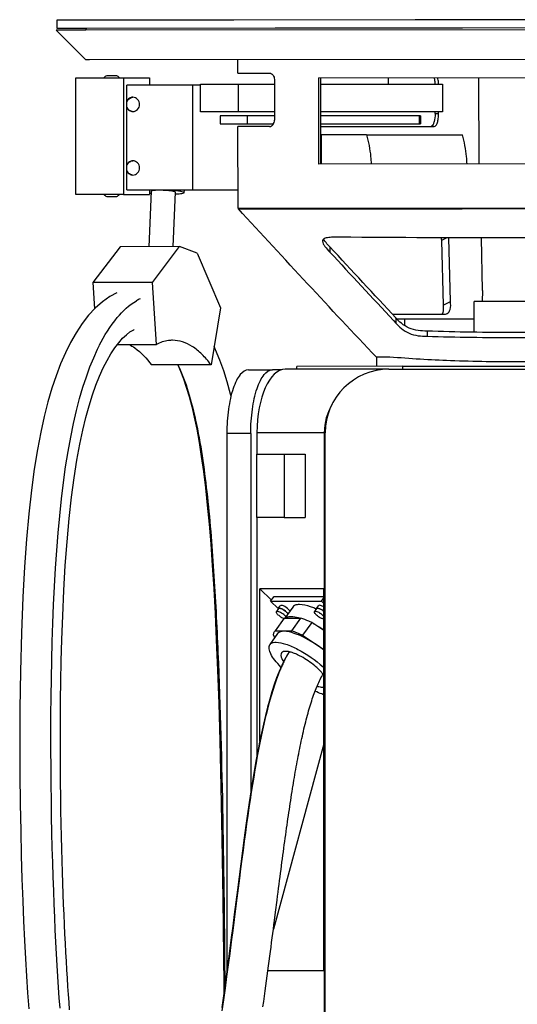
# Model space of a CAD drawing. Header units: millimetres. Extents: x 403 to 1400, y 168 to 2338.
# Tile 2 of 3: x 511 to 903, y 1563 to 2338. Entities that reach past the tile are written whole.
import ezdxf

# ---------------------------------------------------------------- set-up
doc = ezdxf.new("R2010")
doc.units = ezdxf.units.MM
doc.header["$LTSCALE"] = 163.941302
doc.layers.get('0').update_dxf_attribs({"linetype": 'CONTINUOUS'})

msp = doc.modelspace()

# ---------------------------------------------------------------- linework, layer by layer
at = {"color": 7, "linetype": 'Continuous'}
for p, q in [((586.46, 2337.43), (540.63, 2337.4)), ((540.63, 2337.4), (540.64, 2331.2)), ((597.64, 2337.44), (586.46, 2337.43)), ((669.15, 2337.5), (597.64, 2337.44)), ((680, 2337.51), (669.15, 2337.5)), ((822.52, 2337.63), (680, 2337.51)), ((978.16, 2337.76), (822.52, 2337.63)), ((563.14, 2306.51), (540.15, 2329.5)), ((563.57, 2329.49), (540.15, 2329.47)), ((540.64, 2331.2), (563.57, 2331.21)), ((563.57, 2331.22), (563.57, 2329.49)), ((563.57, 2331.21), (564.29, 2331.21)), ((1237.45, 2330.06), (563.57, 2329.49)), ((564.29, 2331.21), (712.48, 2331.33)), ((712.48, 2331.33), (859.82, 2331.46)), ((859.82, 2331.46), (940.8, 2331.53)), ((563.14, 2306.51), (566.28, 2306.51)), ((566.28, 2306.51), (1235.03, 2307.08)), ((683.16, 2295.68), (683.15, 2306.61)), ((580.88, 2293.62), (579.97, 2293.62)), ((580.9, 2293.62), (580.88, 2293.62)), ((583.89, 2293.62), (580.9, 2293.62)), ((587.83, 2293.62), (583.89, 2293.62)), ((683.16, 2295.68), (707.97, 2295.7)), ((555.64, 2200.12), (555.64, 2292.12)), ((555.64, 2292.12), (593.22, 2292.12)), ((593.22, 2292.12), (593.22, 2200.12)), ((593.22, 2292.12), (613.66, 2292.12)), ((595.83, 2273.65), (595.82, 2286.35)), ((653.67, 2286.35), (595.82, 2286.35)), ((613.66, 2292.12), (613.66, 2286.35)), ((647.5, 2286.35), (647.5, 2203.85)), ((653.67, 2265.31), (653.67, 2286.91)), ((653.67, 2286.91), (711.85, 2286.91)), ((683.73, 2265.31), (683.73, 2286.91)), ((711.85, 2290.7), (711.87, 2258.7)), ((746.47, 2292.1), (1055.33, 2292.36)), ((746.47, 2292.1), (746.53, 2224.2)), ((748.4, 2224.2), (748.35, 2292.1)), ((748.35, 2286.91), (844.21, 2286.91)), ((801.27, 2292.12), (801.27, 2286.91)), ((844.21, 2286.91), (844.21, 2265.31)), ((872.54, 2292.2), (872.6, 2224.3)), ((595.83, 2218.58), (595.83, 2273.65)), ((711.87, 2265.31), (653.67, 2265.31)), ((844.21, 2265.31), (748.37, 2265.31)), ((838.25, 2263.82), (838.25, 2265.31)), ((838.25, 2263.82), (841.07, 2263.82)), ((841.07, 2263.82), (841.07, 2265.31)), ((669.25, 2262.11), (669.25, 2255.91)), ((711.87, 2262.11), (669.25, 2262.11)), ((669.25, 2255.91), (711.21, 2255.91)), ((690.37, 2262.11), (690.37, 2255.91)), ((826.75, 2262.11), (748.37, 2262.11)), ((748.38, 2255.91), (826.75, 2255.91)), ((825.87, 2255.91), (825.87, 2262.11)), ((826.75, 2262.11), (826.75, 2255.91)), ((708.11, 2253.7), (683.2, 2253.68)), ((683.25, 2189.37), (683.2, 2253.68)), ((748.38, 2253.73), (837.65, 2253.82)), ((748.64, 2247.11), (748.64, 2224.2)), ((784.34, 2247.11), (748.64, 2247.11)), ((784.34, 2247.11), (859.79, 2247.11)), ((1056.92, 2224.46), (746.53, 2224.2)), ((595.82, 2203.85), (595.83, 2218.58)), ((595.82, 2203.85), (683.24, 2203.85)), ((613.22, 2159.15), (615.16, 2202.75)), ((613.66, 2203.85), (613.66, 2200.12)), ((632.24, 2159.16), (634.14, 2201.91)), ((640.74, 2203.85), (640.64, 2201.62)), ((640.64, 2201.63), (640.64, 2201.62)), ((593.22, 2200.12), (555.64, 2200.12)), ((579.96, 2198.62), (580.88, 2198.62)), ((580.88, 2198.62), (580.89, 2198.62)), ((580.89, 2198.62), (583.89, 2198.62)), ((583.89, 2198.62), (587.82, 2198.62)), ((593.22, 2200.12), (613.66, 2200.12)), ((683.25, 2189.37), (1118.81, 2189.73)), ((683.48, 2188.92), (683.33, 2189.37)), ((683.48, 2188.92), (790.82, 2188.95)), ((777.72, 2188.95), (1026.41, 2189.16)), ((831.49, 2188.97), (859.46, 2189)), ((847.61, 2166.15), (843.19, 2164)), ((843.19, 2164), (844.52, 2113.19)), ((850.42, 2116.06), (849.1, 2166.15)), ((875.48, 2124.74), (874.7, 2166.09)), ((590.42, 2159.14), (568.95, 2131.05)), ((637.3, 2159.17), (590.42, 2159.14)), ((615.84, 2131.08), (637.3, 2159.17)), ((651.06, 2154.04), (637.3, 2159.17)), ((651.06, 2154.04), (669.37, 2111.12)), ((755.42, 2159.1), (755.42, 2154.95)), ((615.84, 2131.08), (568.95, 2131.05)), ((568.95, 2131.05), (570.32, 2110.14)), ((619.03, 2082.23), (615.84, 2131.08)), ((875.48, 2124.74), (875.38, 2115.98)), ((844.52, 2113.19), (850.42, 2116.06)), ((933.18, 2116.03), (868.9, 2115.97)), ((868.92, 2091.81), (868.9, 2115.97)), ((669.37, 2111.12), (662.01, 2066.21)), ((804.65, 2106.11), (846.46, 2106.15)), ((805.42, 2101.16), (807.48, 2098.94)), ((805.42, 2101.16), (807.48, 2098.94)), ((807.48, 2103.07), (807.48, 2098.94)), ((814.23, 2102.13), (808.36, 2102.12)), ((868.91, 2102.17), (814.23, 2102.13)), ((814.23, 2102.13), (814.23, 2097.02)), ((831.9, 2092.68), (831.9, 2088.63)), ((588.34, 2082.21), (619.03, 2082.23)), ((792.43, 2071.91), (792.23, 2072.12)), ((802.67, 2072.32), (792.42, 2072.31)), ((792.43, 2065.01), (792.42, 2072.31)), ((662.01, 2066.21), (615.13, 2066.18)), ((691.56, 2062.26), (710.35, 2062.26)), ((717.27, 2062.26), (710.35, 2062.26)), ((801.91, 2062.76), (720.42, 2062.76)), ((812.97, 2065.02), (729.59, 2064.95)), ((729.59, 2062.76), (729.59, 2064.95)), ((801.91, 2062.76), (999.91, 2062.76)), ((812.97, 2065.02), (989.08, 2065.17)), ((812.97, 2062.76), (812.97, 2065.02)), ((674.46, 2012.26), (674.46, 1589.1)), ((693.25, 2012.26), (674.46, 2012.26)), ((693.25, 2012.26), (693.25, 1729.65)), ((698.1, 2012.76), (698.1, 1996.01)), ((751.11, 2012.76), (698.1, 2012.76)), ((751.11, 2012.76), (751.11, 265.07)), ((751.91, 312.76), (751.91, 2012.76)), ((697.95, 1946.01), (697.95, 1996.01)), ((697.95, 1996.01), (719.45, 1996.01)), ((719.45, 1996.01), (719.45, 1946.01)), ((719.45, 1996.01), (735.99, 1996.01)), ((735.99, 1996.01), (735.99, 1946.01)), ((719.45, 1946.01), (697.95, 1946.01)), ((698.1, 1946.01), (698.1, 1758.46)), ((719.45, 1946.01), (735.99, 1946.01)), ((700.37, 1770.29), (700.37, 1889.92)), ((700.37, 1889.92), (709.7, 1881.05)), ((750.76, 1889.92), (700.37, 1889.92)), ((708.82, 1880.11), (711.57, 1883.98)), ((711.57, 1883.98), (750.76, 1883.98)), ((748.82, 1880.11), (750.76, 1882.85)), ((750.76, 1589.26), (750.76, 1889.92)), ((714.81, 1874.42), (708.82, 1880.11)), ((708.82, 1880.11), (748.82, 1880.11)), ((714.89, 1874.5), (716.43, 1876.66)), ((726.25, 1875.59), (720.1, 1866.96)), ((744.89, 1874.5), (746.43, 1876.66)), ((748.82, 1880.11), (750.76, 1878.26)), ((715.1, 1874.36), (713.45, 1872.04)), ((745.1, 1874.36), (743.44, 1872.04)), ((719.48, 1866.88), (712.33, 1856.84)), ((719.48, 1866.88), (732.76, 1866.88)), ((725.6, 1856.84), (732.76, 1866.88)), ((741.2, 1863.39), (734.05, 1853.35)), ((750.76, 1857.04), (741.2, 1863.39)), ((714.42, 1854.68), (708.26, 1846.03)), ((712.26, 1851.65), (711.24, 1853.35)), ((712.33, 1856.84), (725.6, 1856.84)), ((734.05, 1853.35), (750.76, 1842.26)), ((722.07, 1838.13), (719.76, 1833.97)), ((723.49, 1840.37), (722.07, 1838.13)), ((717.58, 1829.54), (715.53, 1824.84)), ((719.76, 1833.97), (717.58, 1829.54)), ((719.74, 1833.53), (719.7, 1833.45)), ((719.75, 1833.52), (719.71, 1833.44)), ((749.68, 1821.95), (750.22, 1822.83)), ((747.29, 1817.5), (747.86, 1818.65)), ((733.83, 1773.94), (734.25, 1775.86)), ((734.25, 1775.86), (734.68, 1777.73)), ((750.76, 1768.06), (711.06, 1622.17)), ((725.75, 1730.34), (726.11, 1732.56)), ((726.11, 1732.56), (726.43, 1734.55)), ((726.43, 1734.55), (726.52, 1735.08)), ((750.76, 1589.26), (706.77, 1589.26))]:
    msp.add_line(p, q, dxfattribs=at)
for points in [[(683.75, 2188.92), (692.57, 2188.92), (702.05, 2188.91), (711.9, 2188.92), (722.1, 2188.92), (732.64, 2188.93), (743.49, 2188.94), (754.63, 2188.95), (766.05, 2188.95), (777.72, 2188.95)], [(790.82, 2188.95), (804.17, 2188.96), (817.74, 2188.96), (831.49, 2188.97)], [(859.46, 2189), (958.68, 2189.08), (972.6, 2189.09), (986.37, 2189.11), (999.95, 2189.12), (1013.3, 2189.14), (1118.81, 2189.29)], [(587.88, 2122.91), (582.34, 2119.9), (576.52, 2115.78), (570.98, 2110.85), (565.68, 2105.13), (560.61, 2098.61), (555.86, 2091.43), (551.5, 2083.79), (547.47, 2075.66), (543.66, 2066.89), (540.12, 2057.58), (536.84, 2047.72), (533.71, 2037.01), (530.78, 2025.51), (528.06, 2013.2), (525.45, 1999.45), (522.98, 1984.16), (520.71, 1967.45), (518.64, 1949.01), (516.82, 1929), (515.25, 1907.33), (513.91, 1883.24), (512.78, 1855.26), (511.99, 1824.9), (511.59, 1795.87), (511.48, 1769.29), (511.59, 1744.09), (511.86, 1720.67), (512.26, 1699.42), (512.73, 1679.96), (513.29, 1661.66), (513.91, 1644.44), (514.57, 1628.39), (515.29, 1613.15), (516.06, 1598.68), (516.86, 1585.03), (517.7, 1571.98), (518.59, 1559.51)], [(552.3, 1962.12), (554.32, 1977.32), (556.48, 1991.1), (558.78, 2003.65), (561.16, 2014.85), (563.58, 2024.82), (566.12, 2034.01), (568.77, 2042.48), (571.48, 2050.16), (574.3, 2057.23), (577.21, 2063.72), (580.18, 2069.57), (583.22, 2074.84), (586.3, 2079.53), (589.4, 2083.61), (592.48, 2087.09), (595.38, 2089.84), (598.18, 2092.03)], [(598.18, 2092.03), (601.2, 2093.84), (601.66, 2094.01)], [(545.89, 1973.5), (547.63, 1986), (549.54, 1997.95), (551.6, 2009.3), (553.81, 2020.06), (556.16, 2030.21), (558.64, 2039.67), (561.22, 2048.49), (563.93, 2056.79), (566.76, 2064.55), (569.69, 2071.76), (572.75, 2078.5), (574.12, 2081.2)], [(677.72, 2041.58), (677.35, 2043.14), (674.72, 2052.73), (671.97, 2061.5), (668.96, 2069.89), (665.64, 2077.92), (664.37, 2080.59)], [(635.82, 2066.19), (638.03, 2061.09), (640.35, 2055.03), (642.54, 2048.54), (644.69, 2041.37), (646.78, 2033.46), (648.79, 2024.88), (650.72, 2015.46), (652.58, 2005.19), (654.33, 1994.12), (656, 1982.14), (657.56, 1969.31), (659.03, 1955.62), (660.42, 1940.86), (661.72, 1925.07), (662.93, 1908.25), (664.09, 1889.94), (665.16, 1870.55), (666.17, 1849.7), (667.16, 1825.8), (668.08, 1799.62), (668.96, 1770.39), (669.84, 1734.05), (670.62, 1693.49), (671.31, 1645.81), (671.95, 1578.18), (671.98, 1571.13)], [(543.24, 1559.86), (542.64, 1567.96), (542.07, 1576.28), (541.51, 1584.84), (540.98, 1593.62), (540.47, 1602.64), (539.97, 1611.96), (539.5, 1621.58), (539.05, 1631.48), (538.62, 1641.72), (538.21, 1652.3), (537.83, 1663.2), (537.48, 1674.48), (537.15, 1686.12), (536.86, 1698.12), (536.61, 1710.45), (536.4, 1723.14), (536.23, 1736.17), (536.11, 1749.47), (536.04, 1763.04), (536.03, 1776.88), (536.09, 1790.89), (536.22, 1805.06), (536.42, 1819.41), (536.71, 1833.81), (537.08, 1848.27), (537.55, 1862.79), (538.13, 1877.26), (538.83, 1891.69), (539.66, 1906.06), (540.61, 1920.17), (541.7, 1933.96), (542.93, 1947.46), (544.33, 1960.64), (545.89, 1973.5)], [(550.74, 1558.67), (550.3, 1564.68), (549.86, 1570.82), (549.43, 1577.11), (549.01, 1583.55), (548.6, 1590.14), (548.21, 1596.91), (547.82, 1603.85), (547.44, 1610.97), (547.08, 1618.29), (546.72, 1625.82), (546.38, 1633.55), (546.05, 1641.52), (545.73, 1649.73), (545.42, 1658.19), (545.13, 1666.94), (544.86, 1675.97), (544.6, 1685.31), (544.36, 1694.99), (544.15, 1705.03), (543.95, 1715.44), (543.79, 1726.3), (543.65, 1737.59), (543.55, 1749.34), (543.49, 1761.68), (543.48, 1774.59), (543.53, 1788.08), (543.65, 1802.35), (543.86, 1817.32), (544.17, 1833.06), (544.63, 1849.99), (545.3, 1868.77), (546.22, 1888.67), (547.37, 1908.15), (548.76, 1926.94), (550.42, 1945.21), (552.3, 1962.12)], [(716.2, 1825.83), (714.81, 1822.37), (713.44, 1818.72), (712.09, 1814.85), (710.76, 1810.79), (709.47, 1806.58), (708.2, 1802.18), (706.97, 1797.63), (705.78, 1792.99), (704.64, 1788.31), (703.54, 1783.55), (702.47, 1778.7), (701.42, 1773.74), (700.4, 1768.69), (699.4, 1763.53), (698.42, 1758.26), (697.45, 1752.87), (696.5, 1747.36), (695.55, 1741.71), (694.61, 1735.94), (693.68, 1730.03), (692.75, 1723.97), (691.83, 1717.76), (690.91, 1711.4), (689.98, 1704.87), (689.05, 1698.19), (688.11, 1691.34), (687.17, 1684.31), (686.22, 1677.1), (685.25, 1669.71), (684.28, 1662.13), (683.28, 1654.36), (682.26, 1646.38), (681.21, 1638.17), (680.14, 1629.75), (679.04, 1621.12), (677.89, 1612.21), (676.7, 1603.09), (675.49, 1593.94), (674.25, 1584.79), (672.99, 1575.62), (671.72, 1566.6), (670.43, 1557.75)], [(715.53, 1824.84), (713.57, 1819.87), (711.69, 1814.59), (709.88, 1808.99), (708.13, 1803.09), (706.43, 1796.88), (704.78, 1790.33), (703.17, 1783.48), (701.63, 1776.44), (700.15, 1769.24), (698.72, 1761.86), (697.33, 1754.27), (695.98, 1746.51), (694.66, 1738.55), (693.35, 1730.3), (692.05, 1721.75), (690.75, 1712.91), (689.44, 1703.67), (688.09, 1693.88), (686.72, 1683.69), (685.37, 1673.49), (684.05, 1663.32), (682.75, 1653.14), (681.49, 1643.25), (680.28, 1633.73), (679.1, 1624.5), (677.95, 1615.57), (676.83, 1606.97), (675.74, 1598.67), (674.66, 1590.6), (673.6, 1582.77), (672.55, 1575.18), (671.51, 1567.78), (670.47, 1560.59)], [(747.86, 1818.65), (748.45, 1819.78), (749.06, 1820.89), (749.68, 1821.95)], [(734.68, 1777.73), (735.12, 1779.63), (735.56, 1781.48), (736, 1783.32), (736.45, 1785.13), (736.91, 1786.93), (737.37, 1788.7), (737.83, 1790.44), (738.3, 1792.16), (738.77, 1793.85), (739.24, 1795.51), (739.72, 1797.14), (740.21, 1798.74), (740.69, 1800.3), (741.18, 1801.83), (741.67, 1803.33), (742.16, 1804.78), (742.65, 1806.18), (743.14, 1807.55), (743.63, 1808.88), (744.13, 1810.18), (744.63, 1811.45), (745.14, 1812.7), (745.66, 1813.93)], [(745.66, 1813.93), (746.19, 1815.14), (746.73, 1816.33), (747.29, 1817.5)], [(729.82, 1754.06), (730.2, 1756.11), (730.59, 1758.15), (730.98, 1760.17), (731.37, 1762.18), (731.77, 1764.17), (732.17, 1766.15), (732.58, 1768.12), (732.99, 1770.08), (733.41, 1772.02), (733.83, 1773.94)], [(726.52, 1735.08), (726.84, 1737.04), (727.21, 1739.23), (727.57, 1741.4), (727.94, 1743.56), (728.31, 1745.69), (728.69, 1747.81), (729.06, 1749.91), (729.44, 1751.99), (729.82, 1754.06)], [(712.75, 1635.45), (713.98, 1645.05), (714.37, 1648.18), (714.77, 1651.27), (715.16, 1654.32), (715.55, 1657.34), (715.93, 1660.33), (716.31, 1663.28), (716.69, 1666.2), (717.07, 1669.09), (717.44, 1671.95), (717.82, 1674.78), (718.18, 1677.57), (718.55, 1680.34), (718.92, 1683.08), (719.28, 1685.8), (719.65, 1688.48), (720.01, 1691.14), (720.37, 1693.77), (720.73, 1696.38), (721.09, 1698.96), (721.45, 1701.51), (721.81, 1704.04), (722.16, 1706.55), (722.52, 1709.03), (722.88, 1711.49), (723.24, 1713.93), (723.6, 1716.34), (723.95, 1718.73), (724.31, 1721.1), (724.67, 1723.44), (725.03, 1725.76), (725.39, 1728.06), (725.75, 1730.34)], [(702.86, 1560.98), (703.47, 1565.22), (704.06, 1569.41), (704.63, 1573.52), (705.19, 1577.58), (705.74, 1581.58), (706.27, 1585.52), (706.79, 1589.41), (707.3, 1593.24), (707.8, 1597.02), (708.29, 1600.75), (708.77, 1604.43), (709.24, 1608.05), (709.7, 1611.63), (710.16, 1615.17), (710.61, 1618.65), (711.05, 1622.1), (711.48, 1625.5), (711.91, 1628.86), (712.75, 1635.45)]]:
    msp.add_lwpolyline(points, dxfattribs=at)
for centre, radius, start, end in [((583.9, 2285.31), 9.19, 115.31701, 132.19592), ((583.9, 2285.31), 9.19, 47.79533, 64.67528), ((622.6, 2257.77), 57.07, 260.9873, 261.80643), ((623.87, 2266.57), 65.96, 261.79935, 262.3409), ((583.89, 2206.93), 9.19, 227.80852, 244.67528), ((583.89, 2206.93), 9.19, 295.31701, 312.18272), ((623.03, 2082.55), 39.32, 115.4291, 119.98595), ((801.91, 2012.76), 50, 90, 180), ((722.02, 1876.76), 10.3, 222.34743, 226.54795), ((724.98, 1880.03), 14.71, 232.51718, 237.98384), ((724.39, 1879.09), 13.6, 237.98128, 240.92237), ((709.67, 1858.55), 14.68, 49.75621, 55.2515), ((711, 1860.12), 12.63, 46.52758, 49.78257), ((723.4, 1862.73), 5.25, 112.45658, 117.69894), ((714.16, 1864.03), 10.44, 42.83276, 46.52929), ((723.7, 1862), 6.04, 107.67497, 112.45532), ((717.99, 1812.38), 67.25, 66.46556, 67.49046), ((752.02, 1876.76), 10.3, 222.34743, 226.54795), ((739.67, 1858.55), 14.68, 49.75621, 55.2515), ((741, 1860.12), 12.63, 46.52758, 49.78257), ((715, 1854.26), 3.71, 136.06256, 144.51012), ((799.27, 1793.43), 89.07, 151.11342, 151.98188), ((795.61, 1795.44), 84.9, 150.57979, 151.11031), ((793.85, 1796.43), 82.87, 150.32488, 150.57862), ((793.02, 1796.91), 81.91, 150.17609, 150.32467), ((791.97, 1797.51), 80.7, 149.78502, 150.17668), ((789.42, 1799), 77.75, 148.69463, 149.78907), ((785.96, 1801.1), 73.7, 147.82159, 148.69447), ((717.91, 1815.99), 25.02, 73.61651, 74.06388), ((709.57, 1794.31), 48.28, 64.27902, 65.08488), ((708.08, 1791.23), 51.7, 63.04416, 64.27454), ((705.96, 1787.06), 56.37, 61.38351, 63.03965), ((831.1, 1777.93), 124.49, 155.71225, 156.57034), ((820.02, 1782.97), 112.31, 153.91232, 155.73188), ((811.06, 1787.31), 102.35, 153.40816, 153.8896), ((809, 1788.34), 100.05, 153.20075, 153.40707), ((805.18, 1790.29), 95.76, 151.98421, 153.15711), ((690.33, 1761.19), 90.1, 47.85972, 48.31687), ((838.5, 1774.72), 132.55, 156.57017, 157.3198), ((710.4, 1788.4), 52.67, 45.30576, 46.47872), ((712.94, 1790.96), 49.06, 43.73905, 45.31206), ((724.26, 1801.11), 33.85, 38.45577, 40.06963), ((750.43, 1820.54), 8.08, 269.97457, 272.53031)]:
    msp.add_arc(centre, radius, start, end, dxfattribs=at)
for centre, major_axis, ratio, start_param, end_param in [((720.42, 2012.76), (0, 50), 0.446478, 0, 1.570796), ((808.85, 2012.76), (57.74, 0), 0.866025, 8.955394, 9.424778)]:
    msp.add_ellipse(centre, major_axis=major_axis, ratio=ratio, start_param=start_param, end_param=end_param, dxfattribs=at)
for points, knots in [([(707.97, 2295.7), (709, 2295.7), (711.25, 2294.32), (711.84, 2291.94), (711.85, 2290.7)], [0, 0, 0, 0, 0.454573, 1, 1, 1, 1]), ([(837.75, 2290.91), (837.82, 2290.6), (838.05, 2289.28), (838.17, 2287.94), (838.21, 2286.91)], [0, 0, 0, 0, 0.237115, 1, 1, 1, 1]), ([(841.03, 2286.91), (841.01, 2287.39), (840.89, 2289.16), (840.61, 2290.93), (840.26, 2292.19)], [0, 0, 0, 0, 0.268067, 1, 1, 1, 1]), ([(600.53, 2276.72), (599.57, 2276.72), (597.58, 2276.12), (596.26, 2274.54), (595.83, 2273.65)], [0, 0, 0, 0, 0.492472, 1, 1, 1, 1]), ([(595.83, 2272.95), (596.16, 2273.97), (597.39, 2275.83), (599.5, 2276.65), (600.53, 2276.71)], [0, 0, 0, 0, 0.508508, 1, 1, 1, 1]), ([(605.78, 2271.12), (605.78, 2272.53), (604.74, 2275.44), (601.88, 2276.72), (600.53, 2276.72)], [0, 0, 0, 0, 0.51105, 1, 1, 1, 1]), ([(600.53, 2265.52), (601.88, 2265.52), (604.74, 2266.8), (605.78, 2269.7), (605.78, 2271.12)], [0, 0, 0, 0, 0.48895, 1, 1, 1, 1]), ([(599.91, 2265.6), (598.99, 2265.77), (597.19, 2266.67), (596.12, 2268.37), (595.83, 2269.29)], [0, 0, 0, 0, 0.492075, 1, 1, 1, 1]), ([(595.83, 2268.59), (596.26, 2267.69), (597.58, 2266.12), (599.57, 2265.52), (600.53, 2265.52)], [0, 0, 0, 0, 0.507528, 1, 1, 1, 1]), ([(838.25, 2263.82), (838.26, 2261.71), (837.98, 2258.75), (836.84, 2255.49), (836.02, 2254.33), (835.55, 2254.04)], [0, 0, 0, 0, 0.609618, 0.840445, 1, 1, 1, 1]), ([(837.65, 2253.82), (838.15, 2253.82), (839.34, 2254.76), (840.23, 2257), (840.93, 2260.15), (841.07, 2262.54), (841.07, 2263.82)], [0, 0, 0, 0, 0.136481, 0.355649, 0.654945, 1, 1, 1, 1]), ([(708.11, 2253.7), (709.13, 2253.74), (711.29, 2255.14), (711.87, 2257.48), (711.87, 2258.7)], [0, 0, 0, 0, 0.455558, 1, 1, 1, 1]), ([(784.34, 2247.11), (785.9, 2241.53), (787.34, 2233.88), (787.91, 2226.17), (787.99, 2224.24)], [0, 0, 0, 0, 0.74942, 1, 1, 1, 1]), ([(863.44, 2224.3), (863.35, 2226.23), (862.78, 2233.92), (861.34, 2241.55), (859.79, 2247.11)], [0, 0, 0, 0, 0.250579, 1, 1, 1, 1]), ([(600.52, 2226.72), (599.56, 2226.72), (597.58, 2226.12), (596.26, 2224.55), (595.83, 2223.66)], [0, 0, 0, 0, 0.492485, 1, 1, 1, 1]), ([(595.83, 2222.96), (596.16, 2223.98), (597.39, 2225.84), (599.49, 2226.65), (600.52, 2226.71)], [0, 0, 0, 0, 0.508489, 1, 1, 1, 1]), ([(605.78, 2221.12), (605.78, 2222.53), (604.74, 2225.44), (601.88, 2226.72), (600.52, 2226.72)], [0, 0, 0, 0, 0.51105, 1, 1, 1, 1]), ([(599.9, 2215.6), (598.98, 2215.77), (597.19, 2216.67), (596.13, 2218.36), (595.83, 2219.27)], [0, 0, 0, 0, 0.492093, 1, 1, 1, 1]), ([(595.83, 2218.58), (596.26, 2217.69), (597.58, 2216.12), (599.56, 2215.52), (600.52, 2215.52)], [0, 0, 0, 0, 0.507515, 1, 1, 1, 1]), ([(600.52, 2215.52), (601.88, 2215.52), (604.74, 2216.8), (605.78, 2219.7), (605.78, 2221.12)], [0, 0, 0, 0, 0.48895, 1, 1, 1, 1]), ([(634.14, 2201.91), (634.14, 2202.01), (633.86, 2202.23), (633.33, 2202.42), (632.44, 2202.66), (630.74, 2202.97), (628.1, 2203.28), (624.65, 2203.51), (621.19, 2203.58), (618.29, 2203.5), (616.34, 2203.28), (615.44, 2203.05), (615.16, 2202.84), (615.16, 2202.75)], [0, 0, 0, 0, 0.01524, 0.04572, 0.092581, 0.154571, 0.314615, 0.502389, 0.689768, 0.848697, 0.955825, 0.9854, 1, 1, 1, 1]), ([(630.79, 2203.85), (632.13, 2203.72), (634.54, 2203.45), (637.59, 2202.94), (639.51, 2202.44), (640.41, 2202.01), (640.64, 2201.74), (640.64, 2201.63)], [0, 0, 0, 0, 0.394112, 0.705267, 0.908938, 0.966979, 1, 1, 1, 1]), ([(640.64, 2201.62), (640.63, 2201.41), (639.9, 2201.02), (638.68, 2200.77), (636.58, 2200.48), (634.99, 2200.39), (634.08, 2200.35)], [0, 0, 0, 0, 0.091745, 0.290031, 0.597418, 1, 1, 1, 1]), ([(792.23, 2072.12), (773.94, 2091.25), (737.7, 2130.19), (701.6, 2169.26), (683.48, 2188.92)], [0, 0, 0, 0, 0.497407, 1, 1, 1, 1]), ([(763.4, 2166.61), (761.88, 2166.62), (758.93, 2166.64), (755.32, 2166.51), (752.72, 2166.08), (751.13, 2165.57), (749.92, 2164.7), (749.66, 2163.8), (749.66, 2163.39)], [0, 0, 0, 0, 0.302877, 0.587807, 0.71591, 0.82725, 0.918116, 1, 1, 1, 1]), ([(749.66, 2163.39), (749.66, 2162.69), (750.25, 2161.19), (752.23, 2158.37), (754.13, 2156.35), (755.42, 2154.95)], [0, 0, 0, 0, 0.201546, 0.447664, 1, 1, 1, 1]), ([(755.42, 2159.1), (754.44, 2160.16), (753.14, 2161.55), (751.93, 2163.03), (751.65, 2163.4)], [0, 0, 0, 0, 0.758545, 1, 1, 1, 1]), ([(1039.82, 2166.57), (993.73, 2166.2), (901.59, 2165.94), (809.45, 2166.21), (763.4, 2166.61)], [0, 0, 0, 0, 0.500214, 1, 1, 1, 1]), ([(574.1, 2081.26), (578.04, 2089.1), (586.07, 2102.42), (597.59, 2113.28), (603.38, 2116.61)], [0, 0, 0, 0, 0.567796, 1, 1, 1, 1]), ([(847.81, 2106.53), (849, 2107.1), (850.79, 2110.58), (850.54, 2113.96), (850.42, 2116.06)], [0, 0, 0, 0, 0.385451, 1, 1, 1, 1]), ([(844.52, 2113.19), (844.56, 2112.49), (844.69, 2110.13), (844.52, 2107.68), (843.93, 2106.12)], [0, 0, 0, 0, 0.294647, 1, 1, 1, 1]), ([(831.9, 2092.68), (829.58, 2092.75), (824.78, 2092.95), (817.76, 2094.72), (811.87, 2098.41), (808.85, 2101.59), (807.48, 2103.07)], [0, 0, 0, 0, 0.252895, 0.523436, 0.78021, 1, 1, 1, 1]), ([(807.48, 2098.94), (808.85, 2097.47), (811.86, 2094.3), (817.76, 2090.62), (824.79, 2088.87), (829.59, 2088.7), (831.9, 2088.63)], [0, 0, 0, 0, 0.219394, 0.476286, 0.747181, 1, 1, 1, 1]), ([(971.61, 2092.56), (948.32, 2091.82), (901.74, 2091.26), (855.16, 2091.9), (831.9, 2092.68)], [0, 0, 0, 0, 0.50023, 1, 1, 1, 1]), ([(631.72, 2085.5), (630.65, 2085.5), (626.26, 2085.22), (621.98, 2083.76), (619.03, 2082.23)], [0, 0, 0, 0, 0.242488, 1, 1, 1, 1]), ([(662.01, 2066.21), (659.8, 2069.17), (655.31, 2074.46), (647.74, 2080.71), (639.86, 2084.6), (634.35, 2085.5), (631.72, 2085.5)], [0, 0, 0, 0, 0.298043, 0.557903, 0.787521, 1, 1, 1, 1]), ([(831.9, 2088.63), (855.15, 2087.94), (901.7, 2087.37), (948.25, 2087.87), (971.53, 2088.51)], [0, 0, 0, 0, 0.499741, 1, 1, 1, 1]), ([(597.45, 2082.26), (599.03, 2081.45), (605.86, 2077.22), (611.4, 2071.17), (615.13, 2066.18)], [0, 0, 0, 0, 0.221687, 1, 1, 1, 1]), ([(1007.51, 2072.49), (992.42, 2070.99), (958.78, 2069.06), (906.35, 2068.07), (853.17, 2069), (818.52, 2070.89), (802.67, 2072.32)], [0, 0, 0, 0, 0.22197, 0.492628, 0.767142, 1, 1, 1, 1]), ([(635.92, 2066.25), (642.41, 2052.47), (651.8, 2019.1), (659.47, 1964.51), (664.42, 1903.28), (668.75, 1817.49), (671.54, 1708.56), (672.53, 1621.09), (672.83, 1577.2)], [0, 0, 0, 0, 0.092816, 0.209088, 0.33604, 0.46692, 0.732573, 1, 1, 1, 1]), ([(691.56, 2062.26), (689.03, 2062.26), (685.04, 2059.15), (681.75, 2053.55), (678.09, 2044.57), (675.24, 2030.61), (674.46, 2018.66), (674.46, 2012.26)], [0, 0, 0, 0, 0.136153, 0.234783, 0.355919, 0.655104, 1, 1, 1, 1]), ([(693.25, 2012.26), (693.25, 2018.66), (694.03, 2030.61), (696.89, 2044.57), (700.55, 2053.55), (703.83, 2059.15), (707.83, 2062.26), (710.35, 2062.26)], [0, 0, 0, 0, 0.344896, 0.64408, 0.765217, 0.863847, 1, 1, 1, 1]), ([(723.01, 1873.76), (721.86, 1874.85), (719.96, 1876.1), (717.73, 1877), (716.62, 1876.93), (716.43, 1876.66)], [0, 0, 0, 0, 0.634625, 0.870417, 1, 1, 1, 1]), ([(731.49, 1877.57), (730.91, 1877.57), (729.03, 1877.48), (727.02, 1876.67), (726.25, 1875.59)], [0, 0, 0, 0, 0.307069, 1, 1, 1, 1]), ([(743.73, 1874.5), (742.58, 1874.98), (738.65, 1876.47), (734.46, 1877.57), (731.49, 1877.57)], [0, 0, 0, 0, 0.29635, 1, 1, 1, 1]), ([(750.77, 1875.5), (749.91, 1876.05), (748.74, 1876.73), (746.74, 1877.09), (746.43, 1876.66)], [0, 0, 0, 0, 0.659626, 1, 1, 1, 1]), ([(714.41, 1869.82), (714.21, 1870.04), (713.73, 1870.62), (713.14, 1871.61), (713.45, 1872.04)], [0, 0, 0, 0, 0.364552, 1, 1, 1, 1]), ([(713.45, 1872.04), (713.77, 1872.5), (715.93, 1871.98), (717.14, 1871.24), (718.04, 1870.62)], [0, 0, 0, 0, 0.3404, 1, 1, 1, 1]), ([(714.81, 1874.31), (714.82, 1874.34), (714.84, 1874.41), (714.87, 1874.47), (714.89, 1874.5)], [0, 0, 0, 0, 0.510016, 1, 1, 1, 1]), ([(714.89, 1874.5), (714.96, 1874.59), (715.54, 1874.96), (716.26, 1874.72), (716.78, 1874.55)], [0, 0, 0, 0, 0.167993, 1, 1, 1, 1]), ([(721.34, 1871.6), (720.25, 1872.64), (718.44, 1873.82), (716.32, 1874.68), (715.27, 1874.6), (715.1, 1874.35)], [0, 0, 0, 0, 0.634908, 0.870608, 1, 1, 1, 1]), ([(716.78, 1874.55), (717.17, 1874.42), (718.88, 1873.68), (720.42, 1872.59), (721.46, 1871.6)], [0, 0, 0, 0, 0.222419, 1, 1, 1, 1]), ([(724.78, 1868.15), (725.31, 1868.15), (727.77, 1868.01), (730.19, 1867.44), (732.03, 1866.88)], [0, 0, 0, 0, 0.215668, 1, 1, 1, 1]), ([(744.41, 1869.82), (744.21, 1870.04), (743.73, 1870.62), (743.14, 1871.61), (743.45, 1872.04)], [0, 0, 0, 0, 0.364552, 1, 1, 1, 1]), ([(743.45, 1872.04), (743.77, 1872.5), (745.93, 1871.98), (747.14, 1871.24), (748.04, 1870.62)], [0, 0, 0, 0, 0.3404, 1, 1, 1, 1]), ([(744.81, 1874.31), (744.81, 1874.34), (744.84, 1874.41), (744.87, 1874.47), (744.89, 1874.5)], [0, 0, 0, 0, 0.510016, 1, 1, 1, 1]), ([(744.89, 1874.5), (744.96, 1874.59), (745.54, 1874.96), (746.26, 1874.72), (746.78, 1874.55)], [0, 0, 0, 0, 0.167993, 1, 1, 1, 1]), ([(749.43, 1866.47), (749.05, 1866.59), (747.42, 1867.29), (745.94, 1868.33), (744.94, 1869.28)], [0, 0, 0, 0, 0.221319, 1, 1, 1, 1]), ([(750.77, 1872.11), (749.72, 1872.99), (748.09, 1874), (746.15, 1874.7), (745.25, 1874.58), (745.1, 1874.35)], [0, 0, 0, 0, 0.643454, 0.871244, 1, 1, 1, 1]), ([(746.78, 1874.55), (747.1, 1874.45), (748.53, 1873.85), (749.84, 1872.98), (750.77, 1872.21)], [0, 0, 0, 0, 0.219841, 1, 1, 1, 1]), ([(741.2, 1863.39), (740.47, 1863.74), (737.72, 1865.05), (734.88, 1866.19), (732.76, 1866.88)], [0, 0, 0, 0, 0.26708, 1, 1, 1, 1]), ([(742.4, 1862.59), (743.09, 1862.24), (745.94, 1860.74), (748.71, 1859.1), (750.77, 1857.78)], [0, 0, 0, 0, 0.242028, 1, 1, 1, 1]), ([(750.78, 1866.29), (750.69, 1866.27), (750.23, 1866.24), (749.78, 1866.35), (749.43, 1866.47)], [0, 0, 0, 0, 0.196734, 1, 1, 1, 1]), ([(711.24, 1853.35), (711.22, 1853.64), (711.21, 1854.7), (711.53, 1855.79), (711.98, 1856.42)], [0, 0, 0, 0, 0.277897, 1, 1, 1, 1]), ([(719.3, 1856.52), (718.76, 1856.52), (717.01, 1856.44), (715.13, 1855.68), (714.42, 1854.68)], [0, 0, 0, 0, 0.307069, 1, 1, 1, 1]), ([(730.69, 1853.67), (729.62, 1854.11), (725.96, 1855.49), (722.06, 1856.52), (719.3, 1856.52)], [0, 0, 0, 0, 0.29635, 1, 1, 1, 1]), ([(750.77, 1841.77), (749.15, 1843.02), (742.82, 1847.56), (736, 1851.47), (730.69, 1853.67)], [0, 0, 0, 0, 0.262868, 1, 1, 1, 1]), ([(717.04, 1828.31), (715.3, 1830.07), (712.29, 1833.48), (708.57, 1838.82), (706.87, 1844.08), (708.26, 1846.03)], [0, 0, 0, 0, 0.360223, 0.650997, 1, 1, 1, 1]), ([(708.26, 1846.03), (708.48, 1846.34), (709.78, 1847.61), (711.73, 1847.87), (713.14, 1847.87)], [0, 0, 0, 0, 0.211235, 1, 1, 1, 1]), ([(713.14, 1847.87), (715.71, 1847.87), (721.71, 1846.39), (734.59, 1840.59), (744.21, 1833.85), (750.24, 1828.48)], [0, 0, 0, 0, 0.182054, 0.428391, 1, 1, 1, 1]), ([(717.42, 1839.5), (717.08, 1839.02), (716.9, 1838.14), (717, 1837.33), (717.04, 1837.1)], [0, 0, 0, 0, 0.711431, 1, 1, 1, 1]), ([(717.04, 1837.1), (717.1, 1836.77), (717.53, 1835.18), (718.37, 1833.75), (719.1, 1832.67)], [0, 0, 0, 0, 0.206466, 1, 1, 1, 1]), ([(720.66, 1840.73), (720.42, 1840.73), (719.58, 1840.69), (718.73, 1840.5), (718.21, 1840.2)], [0, 0, 0, 0, 0.287152, 1, 1, 1, 1]), ([(724.78, 1840.05), (724.41, 1840.16), (723.06, 1840.51), (721.66, 1840.73), (720.66, 1840.73)], [0, 0, 0, 0, 0.282836, 1, 1, 1, 1]), ([(729.91, 1838.09), (729.48, 1838.29), (727.87, 1839.01), (726.21, 1839.63), (724.97, 1839.99)], [0, 0, 0, 0, 0.268448, 1, 1, 1, 1]), ([(746.67, 1826.59), (745.67, 1827.54), (741.42, 1831.28), (736.71, 1834.5), (732.96, 1836.55)], [0, 0, 0, 0, 0.243836, 1, 1, 1, 1]), ([(745.45, 1813.4), (745.91, 1813.25), (747.53, 1812.77), (749.22, 1812.46), (750.42, 1812.46)], [0, 0, 0, 0, 0.286994, 1, 1, 1, 1]), ([(750.77, 1806.63), (750.22, 1806.8), (747.86, 1807.59), (745.56, 1808.56), (743.83, 1809.37)], [0, 0, 0, 0, 0.232665, 1, 1, 1, 1])]:
    msp.add_open_spline(points, degree=3, knots=knots, dxfattribs=at)
for points in [[(837.44, 2292.18), (837.56, 2291.76), (837.67, 2291.34), (837.75, 2290.91)], [(751.65, 2163.4), (751.24, 2163.94), (750.84, 2164.49), (750.5, 2165.08)], [(843.03, 2166.17), (843.1, 2165.45), (843.15, 2164.73), (843.19, 2164)], [(807.48, 2103.07), (790.11, 2121.73), (772.76, 2140.41), (755.42, 2159.1)], [(755.42, 2154.95), (772.08, 2137.01), (788.74, 2119.08), (805.42, 2101.16)], [(846.46, 2106.15), (846.93, 2106.23), (847.39, 2106.33), (847.81, 2106.53)], [(716.03, 1868.36), (715.65, 1868.65), (715.28, 1868.95), (714.94, 1869.28)], [(719.2, 1866.54), (718.71, 1866.72), (718.24, 1866.95), (717.78, 1867.2)], [(719.69, 1869.28), (720.11, 1868.88), (720.51, 1868.46), (720.83, 1867.98)], [(720.2, 1866.88), (720.43, 1867.07), (720.69, 1867.24), (720.96, 1867.38)], [(721.46, 1871.6), (721.86, 1871.23), (722.23, 1870.83), (722.55, 1870.39)], [(722.48, 1870.29), (722.28, 1870.59), (722.05, 1870.86), (721.81, 1871.12)], [(721.87, 1867.76), (722.4, 1867.93), (722.95, 1868.03), (723.51, 1868.09)], [(724.09, 1872.56), (723.77, 1872.99), (723.4, 1873.39), (723.01, 1873.76)], [(723.51, 1868.09), (723.93, 1868.13), (724.35, 1868.15), (724.78, 1868.15)], [(749.69, 1869.28), (750.08, 1868.91), (750.46, 1868.5), (750.77, 1868.06)], [(725.6, 1856.84), (726.82, 1856.44), (728.03, 1856), (729.22, 1855.52)], [(729.22, 1855.52), (730.86, 1854.85), (732.47, 1854.12), (734.05, 1853.35)], [(718.21, 1840.2), (717.91, 1840.03), (717.62, 1839.79), (717.42, 1839.5)], [(750.16, 1822.91), (749.59, 1823.58), (749, 1824.24), (748.39, 1824.88)]]:
    msp.add_open_spline(points, degree=3, dxfattribs=at)

doc.saveas('drawing.dxf')
